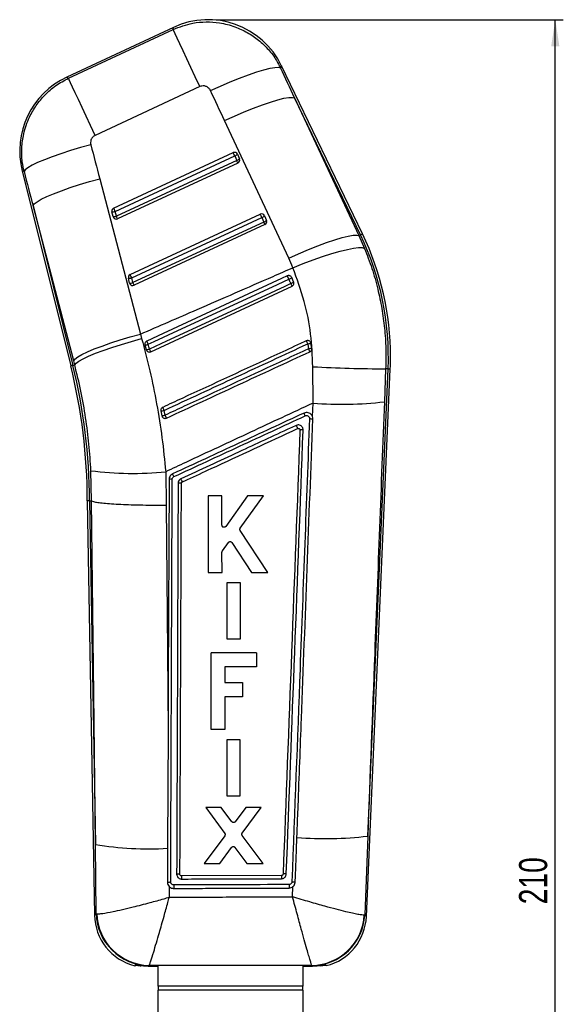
# Model space of a CAD drawing. Extents: x 44 to 396, y 7 to 317.
# Tile 5 of 8: x 168 to 235, y 194 to 317. Entities that reach past the tile are written whole.
import ezdxf

# ---------------------------------------------------------------- set-up
doc = ezdxf.new("R2010")
doc.units = 0
doc.layers.get('0').update_dxf_attribs({"linetype": 'CONTINUOUS'})
doc.styles.add('SLDTEXTSTYLE0', font='TXT', dxfattribs={"width": 0.75})
doc.dimstyles.new('SLDDIMSTYLE0', dxfattribs={"dimtxt": 3.5, "dimasz": 3.302, "dimexe": 0, "dimexo": 0.0625, "dimgap": 0.875, "dimtad": 1, "dimdec": 0, "dimrnd": 1e-09, "dimzin": 12, "dimtxsty": 'SLDTEXTSTYLE0', "dimsah": 1, "dimcen": 0.09, "dimazin": 3, "dimtfac": 1, "dimtdec": 0, "dimtofl": 0, "dimtmove": 0, "dimatfit": 3, "dimtolj": 1, "dimtzin": 12})

# ---------------------------------------------------------------- blocks, each defined once
blk = doc.blocks.new('_D_1')
at = {"color": 179, "linetype": 'CONTINUOUS'}
for p, q in [((192.05, 316.53), (235.26, 316.53)), ((234.26, 106.55), (234.26, 316.53)), ((203.01, 106.55), (235.26, 106.55))]:
    blk.add_line(p, q, dxfattribs=at)
for points in [[(234.26, 316.53), (233.75, 313.23), (234.77, 313.23)], [(234.26, 106.55), (234.77, 109.85), (233.75, 109.85)]]:
    blk.add_solid(points, dxfattribs=at)
at = {"color": 179, "linetype": 'CONTINUOUS', "insert": (229.75, 206.47, 0.1), "char_height": 3.5, "attachment_point": 1, "rotation": 90, "style": 'SLDTEXTSTYLE0'}
blk.add_mtext('210', dxfattribs=at)

msp = doc.modelspace()

# ---------------------------------------------------------------- linework, layer by layer
at = {"color": 7, "linetype": 'CONTINUOUS'}
for p, q in [((186.755512, 315.583981), (173.449546, 309.379301)), ((173.666248, 309.255428), (186.685287, 315.326295)), ((210.262487, 289.8814), (200.189228, 310.790322)), ((190.006111, 308.204777), (176.987072, 302.133895)), ((201.813605, 306.795693), (209.81289, 289.664797)), ((210.018917, 289.764053), (201.813605, 306.795693)), ((201.085766, 286.848894), (193.08648, 303.979791)), ((179.286591, 293.099365), (194.16678, 299.989767)), ((179.478834, 292.684517), (194.359024, 299.574918)), ((194.602235, 299.021474), (179.627713, 292.087383)), ((194.359024, 299.574918), (194.602235, 299.021474)), ((194.707351, 299.788318), (194.950565, 299.234889)), ((167.89062, 297.724775), (173.941294, 273.456848)), ((194.749335, 298.703454), (179.774814, 291.769362)), ((177.54897, 296.734533), (182.611974, 277.410559)), ((174.310768, 274.075172), (169.247764, 293.399147)), ((169.247764, 293.399147), (174.203629, 273.522264)), ((179.210993, 292.037747), (179.062114, 292.634866)), ((179.627713, 292.087383), (179.478834, 292.684517)), ((181.349237, 284.826554), (197.536357, 292.322136)), ((181.54148, 284.41169), (197.728599, 291.907287)), ((197.728599, 291.907287), (197.97181, 291.353843)), ((198.076929, 292.120687), (198.32014, 291.567243)), ((197.97181, 291.353843), (181.690359, 283.814571)), ((198.118913, 291.035823), (181.83746, 283.49655)), ((210.018917, 289.764053), (209.81289, 289.664797)), ((209.81289, 289.664797), (210.510115, 288.08286)), ((181.273639, 283.76492), (181.12476, 284.36204)), ((181.690359, 283.814571), (181.54148, 284.41169)), ((201.689648, 283.899791), (201.446458, 284.453175)), ((183.900106, 275.223724), (201.488488, 283.368177)), ((201.694566, 283.888093), (201.689648, 283.899791)), ((182.611974, 277.410559), (182.766615, 276.85786)), ((183.187209, 276.08972), (183.33602, 275.492764)), ((203.838666, 276.281378), (203.784945, 276.418871)), ((203.950655, 275.665752), (203.838666, 276.281378)), ((183.33602, 275.492764), (183.372924, 275.398008)), ((174.203629, 273.522264), (174.440027, 273.581199)), ((174.440027, 273.581199), (174.310768, 274.075172)), ((204.101263, 268.829203), (204.079891, 273.353047)), ((210.743996, 204.943701), (213.71819, 273.063905)), ((210.910476, 214.955039), (213.44808, 273.075692)), ((213.146302, 273.088864), (212.980936, 268.99334)), ((213.44808, 273.075692), (213.146302, 273.088864)), ((204.032517, 267.160154), (204.101263, 268.829203)), ((185.169004, 267.850078), (185.29305, 267.248473)), ((204.032517, 267.160154), (204.024792, 267.179898)), ((176.527452, 256.672128), (176.452173, 260.415605)), ((185.767215, 260.284252), (185.84116, 256.135306)), ((192.771648, 257.306314), (191.03506, 257.306649)), ((191.03506, 257.306649), (191.036791, 247.766777)), ((192.772378, 253.626435), (192.771648, 257.306314)), ((195.932031, 257.305711), (193.234465, 253.479398)), ((195.043909, 253.276675), (197.926084, 257.305331)), ((197.926084, 257.305331), (195.932031, 257.305711)), ((176.003102, 256.667524), (176.902931, 205.116338)), ((176.273468, 256.669901), (176.527452, 256.672128)), ((176.273468, 256.669901), (177.019952, 213.903881)), ((176.528396, 256.671771), (176.527452, 256.672128)), ((198.488571, 247.765458), (195.038548, 252.989545)), ((192.821552, 250.447816), (193.582131, 251.490972)), ((194.001642, 251.479856), (196.425016, 247.765809)), ((192.773483, 247.766472), (192.773013, 250.298797)), ((191.03679, 247.766777), (192.773483, 247.766472)), ((196.425016, 247.765809), (198.488571, 247.765458)), ((193.391151, 246.466517), (193.392412, 239.492356)), ((195.057488, 246.466204), (193.391151, 246.466517)), ((195.058827, 239.492058), (195.057488, 246.466204)), ((193.392412, 239.492356), (195.058827, 239.492058)), ((197.05936, 237.752124), (191.417024, 237.752124)), ((191.417024, 228.212259), (191.417024, 237.752124)), ((197.05936, 237.752124), (197.05936, 235.998384)), ((193.130892, 235.998384), (193.130892, 234.06919)), ((197.05936, 235.998384), (193.130892, 235.998384)), ((193.130892, 234.06919), (195.329434, 234.06919)), ((195.329434, 234.06919), (195.329434, 232.301309)), ((193.130892, 232.301309), (193.130892, 228.212259)), ((195.329434, 232.301309), (193.130892, 232.301309)), ((186.059377, 228.041693), (186.003101, 213.74537)), ((193.130892, 228.212259), (191.417024, 228.212259)), ((193.387217, 226.951531), (193.388493, 219.97746)), ((195.053556, 226.951211), (193.387217, 226.951531)), ((195.05491, 219.977162), (195.053556, 226.951211)), ((193.388493, 219.97746), (195.05491, 219.977162)), ((192.676707, 218.523353), (190.751973, 218.523718)), ((190.751973, 218.523718), (193.111623, 215.295768)), ((194.006565, 216.744474), (192.676707, 218.523353)), ((195.744334, 218.522764), (194.414264, 216.743208)), ((195.284816, 215.33139), (197.633548, 218.522399)), ((197.633548, 218.522399), (195.744334, 218.522764)), ((193.110189, 214.994184), (190.541963, 211.549713)), ((197.881669, 211.548387), (195.285736, 215.029567)), ((210.910476, 214.955039), (210.539146, 205.1379)), ((177.114448, 205.311625), (177.019952, 213.903881)), ((186.003101, 213.74537), (186.001889, 213.441341)), ((192.502016, 211.549363), (193.975963, 213.551945)), ((194.387127, 213.551096), (195.850729, 211.54876)), ((190.541963, 211.549713), (192.502016, 211.549363)), ((195.850729, 211.54876), (197.881669, 211.548387)), ((187.53772, 210.176057), (187.536822, 210.195481)), ((200.174336, 210.035949), (187.74144, 209.990508)), ((186.20571, 208.673089), (186.216029, 207.350209)), ((201.556234, 207.404114), (201.609553, 208.671651)), ((177.114448, 205.311625), (177.190248, 205.294675)), ((210.539146, 205.1379), (210.480991, 205.127544)), ((181.904569, 198.82965), (182.15624, 198.880545)), ((182.404695, 198.859788), (183.602994, 198.75016)), ((183.690991, 198.848873), (183.602994, 198.75016)), ((183.602994, 198.75016), (184.831958, 198.75016)), ((183.711812, 198.865003), (183.690991, 198.848873)), ((184.831958, 196.29399), (184.831958, 198.789603)), ((202.831958, 198.789603), (202.831958, 196.29399)), ((202.831958, 198.75016), (204.051885, 198.75016)), ((203.967699, 198.847107), (203.952114, 198.860138)), ((204.051885, 198.75016), (203.967699, 198.847107)), ((204.051885, 198.75016), (205.259214, 198.861479)), ((205.507667, 198.882691), (205.759334, 198.832578)), ((202.831958, 196.29399), (184.831958, 196.29399)), ((184.831958, 196.29399), (184.831958, 195.77635)), ((202.831958, 195.77635), (202.831958, 196.29399)), ((202.831958, 195.77635), (184.831958, 195.77635)), ((184.831958, 176.672402), (184.831958, 195.77635)), ((202.831958, 195.77635), (202.831958, 176.672402))]:
    msp.add_line(p, q, dxfattribs=at)
at = {"color": 8, "linetype": 'CONTINUOUS', "flags": 128}
for points in [[(186.685287, 315.326295), (186.747705, 315.555341), (186.755512, 315.583981)], [(200.189228, 310.790322), (200.176404, 310.761563), (200.073872, 310.531623)], [(173.449546, 309.379301), (173.473634, 309.365533), (173.666248, 309.255428)], [(168.134788, 297.629855), (167.917762, 297.714225), (167.89062, 297.724775)], [(210.262487, 289.8814), (210.247255, 289.874054), (210.201568, 289.852045), (210.125441, 289.815373), (210.018917, 289.764053)], [(174.203629, 273.522264), (174.088899, 273.493654), (174.006909, 273.47321), (173.957699, 273.460946), (173.941294, 273.456848)], [(213.71819, 273.063905), (213.701295, 273.064635), (213.650628, 273.06684), (213.566209, 273.070536), (213.44808, 273.075692)], [(176.902931, 205.116338), (176.926443, 205.138042), (177.114448, 205.311625)], [(210.539146, 205.1379), (210.721227, 204.965285), (210.743996, 204.943701)]]:
    msp.add_lwpolyline(points, dxfattribs=at)
at = {"color": 7, "linetype": 'CONTINUOUS', "flags": 128}
for points in [[(190.006111, 308.204777), (189.437418, 309.424332), (188.893649, 310.590453), (188.387154, 311.676643), (187.929438, 312.658212), (187.530897, 313.512883), (187.200582, 314.22124), (186.945996, 314.767203), (186.772921, 315.138376), (186.685287, 315.326295)], [(191.340472, 307.712696), (192.575801, 308.276079), (193.795434, 308.801747), (194.972281, 309.278063), (196.080199, 309.694401), (197.094581, 310.041539), (197.992894, 310.311771), (198.755181, 310.499079), (199.364514, 310.599319), (199.807356, 310.610241), (200.073872, 310.531623)], [(176.987072, 302.133895), (176.418378, 303.353465), (175.874609, 304.519571), (175.368114, 305.605761), (174.910399, 306.58733), (174.511858, 307.442001), (174.181543, 308.150373), (173.926957, 308.696336), (173.753882, 309.067494), (173.666248, 309.255428)], [(193.08648, 303.979791), (194.314974, 304.538272), (195.528117, 305.059633), (196.699287, 305.532417), (197.802786, 305.946252), (198.814404, 306.292064), (199.711942, 306.562252), (200.47571, 306.750915), (201.088947, 306.853882), (201.538197, 306.868932), (201.813605, 306.795693)], [(176.443032, 300.967), (175.157432, 300.613708), (173.910847, 300.243638), (172.730084, 299.864731), (171.640534, 299.485154), (170.665628, 299.113057), (169.826329, 298.756457), (169.140686, 298.422999), (168.623443, 298.119865), (168.285723, 297.853581), (168.134788, 297.629855)], [(169.247764, 293.399147), (169.409247, 293.624482), (169.754723, 293.891779), (170.276859, 294.195331), (170.964571, 294.528715), (171.803265, 294.884852), (172.775136, 295.256189), (173.859556, 295.634843), (175.03351, 296.012766), (176.272077, 296.381942), (177.54897, 296.734533)], [(201.085766, 286.848894), (202.31426, 287.407375), (203.527403, 287.928722), (204.698573, 288.401506), (205.802073, 288.815341), (206.81369, 289.161152), (207.711228, 289.431355), (208.474996, 289.620019), (209.088231, 289.722986), (209.537483, 289.738021), (209.81289, 289.664797)], [(201.596466, 285.680137), (202.857122, 286.180413), (204.101572, 286.644495), (205.302258, 287.06213), (206.432591, 287.424049), (207.467544, 287.722237), (208.384196, 287.95012), (209.162253, 288.102604), (209.784484, 288.176364), (210.237114, 288.169718), (210.510115, 288.08286)], [(200.905648, 284.65516), (200.178872, 284.318633), (197.231506, 282.95388), (185.442037, 277.494899), (183.411468, 276.554681)], [(183.601043, 276.146001), (184.337921, 276.487104), (187.28543, 277.851544), (199.075422, 283.309392), (201.095943, 284.244753)], [(201.337949, 283.694065), (200.601079, 283.352948), (197.65359, 281.988464), (185.863591, 276.530645), (183.748723, 275.551654)], [(174.310768, 274.075172), (174.472251, 274.300507), (174.817727, 274.56779), (175.339863, 274.871356), (176.027576, 275.20474), (176.866269, 275.560877), (177.83814, 275.932214), (178.922561, 276.310868), (180.096514, 276.688791), (181.335082, 277.057967), (182.611974, 277.410559)], [(174.440027, 273.581199), (174.604039, 273.797757), (174.952258, 274.056516), (175.47728, 274.351961), (176.167947, 274.677835), (177.009577, 275.027177), (177.984281, 275.392584), (179.071338, 275.76629), (180.247644, 276.140339), (181.488192, 276.506803), (182.766615, 276.85786)], [(186.177721, 259.321026), (186.083457, 234.267972), (186.059377, 228.041693)], [(177.019952, 213.903881), (176.844883, 229.128889), (176.528396, 256.671771)], [(185.84116, 256.135306), (185.983672, 237.908087), (186.059377, 228.041693)], [(201.8877, 209.23496), (201.917051, 210.002623), (202.040876, 213.242143), (202.099678, 214.781105)], [(186.001889, 213.441341), (185.998699, 212.641514), (185.984991, 209.216341)]]:
    msp.add_lwpolyline(points, dxfattribs=at)
at = {"color": 7, "linetype": 'CONTINUOUS'}
for centre, radius, start, end in [((191.045087, 306.384958), 10.15, 25.60118651, 115.11579672), ((177.739122, 300.180284), 10.15, 114.8591615, 194.12561316), ((194.338315, 299.624051), 0.403945, 23.99491704, 115.1283512), ((-172.686719, 129.735331), 404.435486, 24.83094765, 24.89572236), ((194.130777, 300.338465), 0.796932, 286.64298589, 316.34363233), ((194.373882, 299.78516), 0.797096, 286.64740147, 316.34250805), ((-13.080857, 202.764552), 228.905356, 24.77906639, 24.86677109), ((194.578736, 299.07187), 0.406, 294.84692293, 21.05494846), ((194.572674, 299.069196), 0.41262, 21.09998086, 23.67593639), ((179.45545, 292.731271), 0.404978, 114.64270642, 193.7713807), ((-226.052293, 105.011444), 446.851964, 24.83391609, 24.89254214), ((179.168126, 293.518701), 0.89017, 263.16029776, 290.42881328), ((179.316997, 292.921901), 0.890486, 263.16326949, 290.42179377), ((179.59737, 292.134027), 0.398192, 193.99238623, 208.94867676), ((179.604214, 292.137782), 0.406, 208.94505154, 294.84692293), ((-18.909624, 200.060688), 218.82867, 24.7770816, 24.86882498), ((197.707886, 291.956405), 0.403957, 23.99655981, 115.12670843), ((-205.245632, 105.419996), 444.033491, 24.83362416, 24.89262229), ((197.500343, 292.670854), 0.796954, 286.64320243, 316.34314283), ((197.743554, 292.11741), 0.796954, 286.64320243, 316.34314283), ((-10.610658, 194.679692), 229.896798, 24.77953184, 24.8668585), ((197.948313, 291.404235), 0.406, 294.84692293, 21.05494846), ((197.969418, 291.412702), 0.38326, 21.00656352, 23.77999278), ((178.5425, 274.599701), 34.938833, 357.5, 25.72330265), ((178.5425, 274.599701), 35.2092, 0, 25.72330265), ((181.518134, 284.458437), 0.405014, 114.64638506, 193.76914221), ((181.2307, 285.246478), 0.89076, 263.16949084, 290.41960515), ((-210.21505, 103.127918), 431.667679, 24.83215192, 24.89284202), ((-8.151747, 187.471431), 230.542125, 24.81969877, 24.93212689), ((200.837741, 285.077934), 0.872272, 287.21816102, 314.25488141), ((181.379604, 284.649149), 0.890556, 263.1663267, 290.42278433), ((181.660545, 283.861407), 0.398755, 194.00278686, 208.93779702), ((181.66686, 283.864961), 0.406, 208.94505154, 294.84692293), ((-25.313924, 187.871329), 228.157574, 24.77899175, 24.86698394), ((201.060296, 284.572216), 0.920999, 287.54587547, 313.10489599), ((108.289808, 240.514237), 102.579014, 24.69357392, 24.89408215), ((183.261364, 277.094046), 1.00706, 265.77718144, 289.7123065), ((23.375968, 202.070368), 176.519897, 24.81215582, 24.95838414), ((168.18014, 259.987326), 38.811763, 24.68724473, 25.29896211), ((202.575426, 281.257093), 5.133567, 279.74729743, 284.24534175), ((202.263817, 283.690215), 8.199844, 279.05221886, 281.87140942), ((183.394863, 276.555967), 1.06483, 266.83221566, 289.40943464), ((108.572788, 240.649272), 82.883035, 24.65462824, 24.90431011), ((173.438083, 261.543765), 33.231484, 24.31801893, 25.00856281), ((178.5425, 274.599701), 35.2092, 357.5, 0), ((106.591956, 256.664774), 69.411145, 0.00227368, 14), ((106.591956, 256.664774), 69.681512, 0.00421503, 14), ((214.167045, 463.825336), 190.739203, 266.96852524, 269.69337939), ((157.635044, 255.109695), 30.735577, 24.64661401, 25.41495417), ((207.72009, 313.327379), 44.645084, 265.3506362, 276.76729002), ((183.975211, 275.162437), 7.409166, 279.27212958, 282.43405962), ((182.567288, 281.987159), 14.988617, 280.47785623, 282.03828129), ((160.972035, 255.775659), 27.287466, 24.20139971, 25.04709483), ((185.839697, 259.418461), 18.991533, 24.34416066, 25.48863382), ((181.691603, 301.616435), 41.532638, 262.75270543, 275.63151757), ((173.207154, 253.493046), 14.922327, 24.49150199, 25.93911539), ((186.47162, 257.870584), 1.479918, 86.03981658, 101.454617), ((169.683639, 250.920146), 19.883819, 24.04886934, 25.29869327), ((205.647438, 258.312668), 43.675893, 265.34077373, 276.92108245), ((183.579507, 253.841977), 40.473192, 260.67283925, 273.43128995), ((235.50108, 210.104944), 35.326811, 180.11190084, 180.72948197), ((200.243677, 208.741889), 13.485874, 179.44604519, 181.28344396), ((246.877598, 208.971352), 45.762857, 180.06129804, 180.59998676), ((183.499426, 205.231479), 6.5975, 180.84280293, 256.02641901), ((183.73638, 205.472606), 6.623889, 181.39259699, 269.60739174), ((183.830094, 205.507196), 6.643246, 181.83323641, 268.97980286), ((203.851828, 205.498938), 6.639557, 270.86544115, 356.79339744), ((203.924101, 205.470357), 6.623394, 270.37714135, 357.12286789), ((204.152776, 205.231479), 6.5975, 284.0963986, 357.67101494)]:
    msp.add_arc(centre, radius, start, end, dxfattribs=at)
for centre, major_axis, ratio, start_param, end_param in [((120.768237, 311.94328), (-194.502399, 403.432772), 0.1586388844, 4.6233321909, 4.6325659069), ((120.239521, 313.077116), (-194.487049, 403.440168), 0.1382424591, 4.6233432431, 4.6325769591), ((224.876467, 361.870126), (-108.793435, 443.222191), 0.1356176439, 1.6752891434, 1.684931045), ((225.405184, 360.73629), (-108.544242, 443.284279), 0.1556261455, 1.6754496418, 1.6850915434), ((177.882871, 276.014281), (-10.823146, 23.210311), 0.999926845, 4.6631080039, 4.7129170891)]:
    msp.add_ellipse(centre, major_axis=major_axis, ratio=ratio, start_param=start_param, end_param=end_param, dxfattribs=at)
for points, knots in [([(186.685287, 315.326295), (187.493918, 315.630384), (188.827252, 316.131789), (190.811804, 316.294561), (192.579408, 316.174969), (194.314004, 315.731191), (195.9457, 314.980757), (197.361577, 314.021372), (198.586181, 312.838722), (199.484621, 311.653148), (199.910286, 310.842978), (200.073872, 310.531623)], [0, 0, 0, 0, 0.1640710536, 0.2705330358, 0.3769949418, 0.5010286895, 0.6095029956, 0.7179770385, 0.8254475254, 0.9329179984, 1, 1, 1, 1]), ([(168.134788, 297.629855), (168.051778, 298.027178), (167.849223, 298.9967), (167.808047, 300.581054), (168.063912, 302.481231), (168.686228, 304.276591), (169.620711, 305.888708), (170.719098, 307.219687), (172.06221, 308.392386), (173.131568, 308.967747), (173.666248, 309.255428)], [0, 0, 0, 0, 0.087392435, 0.2132489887, 0.3391054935, 0.4988420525, 0.6188016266, 0.738761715, 0.8693807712, 1, 1, 1, 1]), ([(191.340472, 307.712696), (191.324331, 307.744475), (191.256898, 307.877238), (191.081322, 308.079882), (190.824106, 308.230186), (190.542738, 308.303558), (190.272831, 308.305453), (190.087125, 308.235356), (190.006111, 308.204777)], [0, 0, 0, 0, 0.06820154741, 0.2849194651, 0.50179487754, 0.62553723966, 0.83664287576, 1, 1, 1, 1]), ([(176.987072, 302.133895), (176.978241, 302.129674), (176.869092, 302.077512), (176.678045, 301.936774), (176.507048, 301.687691), (176.411062, 301.399336), (176.399914, 301.161164), (176.434148, 301.007003), (176.443032, 300.967)], [0, 0, 0, 0, 0.02100446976, 0.25960246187, 0.4981516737, 0.65825695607, 0.91132095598, 1, 1, 1, 1]), ([(210.510115, 288.08286), (210.829009, 287.257498), (211.468722, 285.60179), (212.172927, 283.092986), (212.694705, 280.603233), (213.028889, 278.130043), (213.201789, 275.620022), (213.164797, 273.932584), (213.146302, 273.088864)], [0, 0, 0, 0, 0.1734939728, 0.3480359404, 0.509286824, 0.6705380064, 0.8352687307, 1, 1, 1, 1]), ([(182.611974, 277.410559), (184.965424, 278.430794), (190.475913, 280.819628), (196.802218, 283.580459), (200.775293, 285.320498), (201.596466, 285.680137)], [0, 0, 0, 0, 0.3716168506, 0.8701230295, 1, 1, 1, 1]), ([(204.079891, 273.353047), (204.02279, 274.712068), (203.907511, 277.4557), (203.082035, 281.620535), (202.102819, 284.29643), (201.596466, 285.680137)], [0, 0, 0, 0, 0.32156229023, 0.64917946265, 1, 1, 1, 1]), ([(201.446458, 284.453175), (201.426954, 284.488658), (201.385577, 284.563937), (201.280208, 284.647261), (201.150937, 284.693836), (201.019218, 284.69699), (200.940987, 284.668177), (200.905648, 284.65516)], [0, 0, 0, 0, 0.1890844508, 0.4011504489, 0.6132059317, 0.8252728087, 1, 1, 1, 1]), ([(201.095943, 284.244753), (201.12867, 284.170283), (201.209311, 283.986787), (201.290004, 283.803166), (201.337949, 283.694065)], [0, 0, 0, 0, 0.40583497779, 1, 1, 1, 1]), ([(201.488488, 283.368177), (201.527842, 283.391305), (201.606545, 283.437557), (201.687357, 283.551354), (201.727836, 283.682641), (201.724704, 283.799927), (201.702293, 283.865486), (201.694566, 283.888093)], [0, 0, 0, 0, 0.220179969, 0.440329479, 0.6610715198, 0.8831265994, 1, 1, 1, 1]), ([(182.766615, 276.85786), (183.122269, 275.517701), (183.83358, 272.837372), (184.671762, 268.710953), (185.346995, 264.522932), (185.627141, 261.697157), (185.767215, 260.284252)], [0, 0, 0, 0, 0.247645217, 0.4952923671, 0.7476430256, 1, 1, 1, 1]), ([(183.411468, 276.554681), (183.403637, 276.550859), (183.354973, 276.52711), (183.274994, 276.463784), (183.200818, 276.347504), (183.167507, 276.216338), (183.180855, 276.130557), (183.187209, 276.08972)], [0, 0, 0, 0, 0.0467728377, 0.2906469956, 0.5345273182, 0.7784057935, 1, 1, 1, 1]), ([(183.748723, 275.551654), (183.726573, 275.640796), (183.677329, 275.838975), (183.628118, 276.037032), (183.601043, 276.146001)], [0, 0, 0, 0, 0.4498051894, 1, 1, 1, 1]), ([(203.269479, 276.573203), (203.026736, 276.460848), (201.801475, 275.893727), (196.646107, 273.507596), (190.931076, 270.862368), (186.198564, 268.671917), (185.396134, 268.30051)], [0, 0, 0, 0, 0.0407438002, 0.2056576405, 0.8653137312, 1, 1, 1, 1]), ([(185.570522, 267.927057), (188.57838, 269.318807), (194.536409, 272.075615), (200.494401, 274.832525), (203.444554, 276.197634)], [0, 0, 0, 0, 0.5048410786, 1, 1, 1, 1]), ([(203.784945, 276.418871), (203.757073, 276.455285), (203.701329, 276.528114), (203.577758, 276.59452), (203.441712, 276.618405), (203.336077, 276.601547), (203.281867, 276.578475), (203.269479, 276.573203)], [0, 0, 0, 0, 0.2327618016, 0.4655245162, 0.6982876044, 0.9310500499, 1, 1, 1, 1]), ([(203.444554, 276.197634), (203.456902, 276.132371), (203.495006, 275.93097), (203.530168, 275.729012), (203.553936, 275.592498)], [0, 0, 0, 0, 0.3240419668, 1, 1, 1, 1]), ([(203.721064, 275.228522), (203.76065, 275.251781), (203.839822, 275.298297), (203.920066, 275.41272), (203.961266, 275.540069), (203.954034, 275.625729), (203.950655, 275.665752)], [0, 0, 0, 0, 0.2579423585, 0.5158793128, 0.7738012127, 1, 1, 1, 1]), ([(183.372924, 275.398008), (183.398803, 275.359923), (183.450565, 275.283751), (183.570938, 275.210289), (183.706019, 275.179181), (183.819987, 275.191007), (183.881127, 275.215974), (183.900106, 275.223724)], [0, 0, 0, 0, 0.22551726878, 0.45105954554, 0.67586177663, 0.89938319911, 1, 1, 1, 1]), ([(203.553936, 275.592498), (203.308296, 275.478832), (202.080089, 274.9105), (196.921617, 272.523509), (191.213744, 269.882392), (186.48841, 267.696014), (185.693391, 267.328165)], [0, 0, 0, 0, 0.04126002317, 0.2063006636, 0.86646333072, 1, 1, 1, 1]), ([(185.861209, 266.962028), (188.837857, 268.339759), (194.791153, 271.095219), (200.744427, 273.850754), (203.721064, 275.228522)], [0, 0, 0, 0, 0.5000000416, 1, 1, 1, 1]), ([(176.452173, 260.415605), (176.384441, 261.513371), (176.24898, 263.708849), (175.82365, 267.015956), (175.243808, 270.321947), (174.707952, 272.49479), (174.440027, 273.581199)], [0, 0, 0, 0, 0.2470924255, 0.4941732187, 0.7470896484, 1, 1, 1, 1]), ([(185.396134, 268.30051), (185.358268, 268.278467), (185.28079, 268.233364), (185.199412, 268.121722), (185.156856, 267.990145), (185.159602, 267.896257), (185.168835, 267.850907), (185.169004, 267.850078)], [0, 0, 0, 0, 0.2405148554, 0.4921316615, 0.7437116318, 0.9953134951, 1, 1, 1, 1]), ([(204.101263, 268.829203), (201.504752, 267.619913), (196.224215, 265.160574), (190.113049, 262.311875), (186.598553, 260.672127), (185.767215, 260.284252)], [0, 0, 0, 0, 0.4248118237, 0.8639418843, 1, 1, 1, 1]), ([(212.980936, 268.99334), (212.58035, 258.545017), (211.889735, 240.531954), (211.200095, 222.519517), (210.910476, 214.955039)], [0, 0, 0, 0, 0.5800413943, 1, 1, 1, 1]), ([(185.29305, 267.248473), (185.305956, 267.206443), (185.3323, 267.120653), (185.399384, 267.042295), (185.443923, 267.008235), (185.452398, 267.001755)], [0, 0, 0, 0, 0.4374847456, 0.8929738, 1, 1, 1, 1]), ([(185.693391, 267.328165), (185.678971, 267.398454), (185.638014, 267.598091), (185.597058, 267.797717), (185.570522, 267.927057)], [0, 0, 0, 0, 0.3520853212, 1, 1, 1, 1]), ([(202.982797, 267.591125), (200.256705, 266.329289), (194.804522, 263.805616), (189.352304, 261.282077), (186.626195, 260.020307)], [0, 0, 0, 0, 0.5000000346, 1, 1, 1, 1]), ([(186.786811, 259.67922), (189.51303, 260.940586), (194.964999, 263.4631), (200.4169, 265.985821), (203.142616, 267.247073)], [0, 0, 0, 0, 0.5000431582, 1, 1, 1, 1]), ([(204.024792, 267.179898), (203.995683, 267.238471), (203.927765, 267.375134), (203.747904, 267.542141), (203.507656, 267.650515), (203.237616, 267.678412), (203.068723, 267.620559), (202.982795, 267.591125)], [0, 0, 0, 0, 0.1568656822, 0.3660024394, 0.5750035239, 0.7837754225, 1, 1, 1, 1]), ([(203.142614, 267.247087), (203.18391, 267.261282), (203.264709, 267.289054), (203.393443, 267.275563), (203.50841, 267.22417), (203.599118, 267.136891), (203.658721, 267.024426), (203.663877, 266.941263), (203.666455, 266.899682)], [0, 0, 0, 0, 0.1728873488, 0.3382704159, 0.5036861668, 0.6691324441, 0.8345681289, 1, 1, 1, 1]), ([(204.081245, 266.860075), (204.074915, 266.961096), (204.068485, 267.0637), (204.033063, 267.158689), (204.032517, 267.160154)], [0, 0, 0, 0, 0.9845805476, 1, 1, 1, 1]), ([(185.452398, 267.001755), (185.492006, 266.978581), (185.571222, 266.932234), (185.710549, 266.917741), (185.807655, 266.938256), (185.855202, 266.959362), (185.861209, 266.962028)], [0, 0, 0, 0, 0.3180086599, 0.6360080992, 0.9540097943, 1, 1, 1, 1]), ([(202.013687, 266.058511), (201.768047, 265.94485), (199.375941, 264.837987), (194.591566, 262.624129), (190.052763, 260.524119), (187.660445, 259.417243)], [0, 0, 0, 0, 0.0513417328, 0.4999801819, 1, 1, 1, 1]), ([(203.666464, 266.899682), (203.27375, 256.514135), (202.547417, 237.305823), (201.816533, 218.098389), (201.480823, 209.276027)], [0, 0, 0, 0, 0.5406798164, 1, 1, 1, 1]), ([(202.8763, 265.481553), (202.872771, 265.544518), (202.865383, 265.676315), (202.77484, 265.85913), (202.629373, 266.007383), (202.442438, 266.098065), (202.225512, 266.127667), (202.086658, 266.082335), (202.013687, 266.058511)], [0, 0, 0, 0, 0.152258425, 0.3187011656, 0.483136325, 0.6494645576, 0.8157843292, 1, 1, 1, 1]), ([(202.013687, 266.058511), (202.019294, 266.046245), (202.035442, 266.010915), (202.070307, 265.93441), (202.115686, 265.834359), (202.157942, 265.74031), (202.1843, 265.68085), (202.188914, 265.669702), (202.190964, 265.664748)], [0, 0, 0, 0, 0.0637603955, 0.1836395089, 0.3984925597, 0.6133547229, 0.8281993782, 1, 1, 1, 1]), ([(202.099678, 214.781105), (202.108665, 215.016357), (202.158907, 216.331451), (202.34746, 221.268733), (203.000823, 238.392793), (203.609778, 254.437608), (204.081253, 266.860075)], [0, 0, 0, 0, 0.0135520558, 0.0757580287, 0.2844189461, 1, 1, 1, 1]), ([(203.666455, 266.899682), (203.72059, 266.897369), (203.828859, 266.892743), (203.966496, 266.881929), (204.060548, 266.870344), (204.07451, 266.863426), (204.081245, 266.860089)], [0, 0, 0, 0, 0.2543309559, 0.5086615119, 0.7629916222, 1, 1, 1, 1]), ([(187.841506, 259.023114), (188.058084, 259.123354), (189.257171, 259.678338), (194.040346, 261.89214), (198.606908, 264.005826), (202.190964, 265.664748)], [0, 0, 0, 0, 0.0452791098, 0.2506894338, 1, 1, 1, 1]), ([(202.479684, 265.471748), (202.130327, 256.264851), (201.431613, 237.851055), (200.728425, 219.438136), (200.376832, 210.231676)], [0, 0, 0, 0, 0.49999994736, 1, 1, 1, 1]), ([(200.781104, 210.24055), (201.13104, 219.439098), (201.831526, 237.852345), (202.527839, 256.266434), (202.8763, 265.481553)], [0, 0, 0, 0, 0.4995614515, 1, 1, 1, 1]), ([(202.190964, 265.664748), (202.210805, 265.671493), (202.253489, 265.686004), (202.323142, 265.680519), (202.388051, 265.652479), (202.441317, 265.605006), (202.460173, 265.562237), (202.46967, 265.540696)], [0, 0, 0, 0, 0.1822405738, 0.3920694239, 0.5935328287, 0.7952827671, 1, 1, 1, 1]), ([(202.46967, 265.540696), (202.470033, 265.53957), (202.477157, 265.517442), (202.47845, 265.493998), (202.479676, 265.471748)], [0, 0, 0, 0, 0.0509038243, 1, 1, 1, 1]), ([(202.8763, 265.481553), (202.824117, 265.483018), (202.719751, 265.485947), (202.58907, 265.4849), (202.497735, 265.480046), (202.48568, 265.473958), (202.479652, 265.470914)], [0, 0, 0, 0, 0.2499995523, 0.4999994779, 0.7499987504, 1, 1, 1, 1]), ([(186.626196, 260.020307), (186.55084, 259.975939), (186.400133, 259.887205), (186.246852, 259.669167), (186.183818, 259.470448), (186.179005, 259.35249), (186.177721, 259.321026)], [0, 0, 0, 0, 0.29720005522, 0.59437979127, 0.89180404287, 1, 1, 1, 1]), ([(186.389499, 209.242559), (186.42071, 217.475277), (186.464228, 228.95445), (186.525197, 245.655959), (186.555279, 254.124718), (186.573828, 259.346969)], [0, 0, 0, 0, 0.4929376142, 0.6873206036, 1, 1, 1, 1]), ([(186.573827, 259.346969), (186.574429, 259.361831), (186.576696, 259.417836), (186.606619, 259.512305), (186.679488, 259.615948), (186.751075, 259.658152), (186.786811, 259.67922)], [0, 0, 0, 0, 0.1075894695, 0.4054106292, 0.7031881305, 1, 1, 1, 1]), ([(187.308221, 258.868023), (187.279322, 250.760607), (187.25039, 242.643844), (187.190619, 226.429125), (187.159883, 218.321815), (187.129183, 210.223853)], [0, 0, 0, 0, 0.49999991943, 0.50057643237, 1, 1, 1, 1]), ([(187.660446, 259.417243), (187.601134, 259.382188), (187.482514, 259.312083), (187.362055, 259.140102), (187.312984, 258.984194), (187.309206, 258.89205), (187.308221, 258.868023)], [0, 0, 0, 0, 0.2982235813, 0.5964259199, 0.8947641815, 1, 1, 1, 1]), ([(187.72381, 258.839644), (187.71699, 258.843067), (187.702866, 258.850156), (187.608498, 258.859486), (187.470685, 258.866335), (187.362376, 258.86746), (187.308221, 258.868023)], [0, 0, 0, 0, 0.2373833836, 0.4915891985, 0.7457947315, 1, 1, 1, 1]), ([(187.536822, 210.195481), (187.537514, 210.368064), (187.542536, 211.620858), (187.564791, 217.194498), (187.62812, 233.236552), (187.684039, 248.198549), (187.72381, 258.839644)], [0, 0, 0, 0, 0.01064367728, 0.07726345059, 0.34374218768, 1, 1, 1, 1]), ([(187.72381, 258.839644), (187.725988, 258.861473), (187.730502, 258.906709), (187.765075, 258.967312), (187.806134, 259.004958), (187.833988, 259.019255), (187.841507, 259.023114)], [0, 0, 0, 0, 0.28510822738, 0.59079936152, 0.8895293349, 1, 1, 1, 1]), ([(176.273468, 256.669901), (176.093858, 256.668333), (175.91367, 256.66676), (176.00368, 256.667536), (176.003969, 256.667539)], [0, 0, 0, 0, 0.9967899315, 1, 1, 1, 1]), ([(176.528396, 256.671771), (176.599147, 256.637411), (176.74065, 256.568692), (177.270634, 256.471334), (178.023805, 256.381984), (178.993452, 256.303027), (180.153947, 256.23716), (181.467006, 256.18575), (182.90054, 256.150859), (184.324087, 256.133996), (185.314837, 256.132894), (185.790722, 256.135075), (185.84116, 256.135306)], [0, 0, 0, 0, 0.1120074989, 0.2240149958, 0.3360223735, 0.448029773, 0.5600393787, 0.672049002, 0.78406259, 0.8960761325, 0.988985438, 1, 1, 1, 1]), ([(192.967149, 253.379225), (192.939982, 253.388676), (192.885651, 253.407576), (192.822392, 253.468055), (192.780326, 253.543208), (192.774985, 253.59914), (192.772378, 253.626435)], [0, 0, 0, 0, 0.2526537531, 0.5052719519, 0.7585648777, 1, 1, 1, 1]), ([(193.234465, 253.479398), (193.215673, 253.457687), (193.178087, 253.414261), (193.098578, 253.377723), (193.02543, 253.368342), (192.982309, 253.376394), (192.967149, 253.379225)], [0, 0, 0, 0, 0.282590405, 0.5652315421, 0.8471499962, 1, 1, 1, 1]), ([(195.038548, 252.989545), (195.025163, 253.015011), (194.998393, 253.065942), (194.99351, 253.153507), (195.011689, 253.225634), (195.035442, 253.263262), (195.043909, 253.276675)], [0, 0, 0, 0, 0.281238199, 0.5624718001, 0.8440327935, 1, 1, 1, 1]), ([(193.582131, 251.490972), (193.60153, 251.512485), (193.640329, 251.555512), (193.721249, 251.590693), (193.798485, 251.599106), (193.844711, 251.588198), (193.862973, 251.583888)], [0, 0, 0, 0, 0.2740235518, 0.5480834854, 0.8214609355, 1, 1, 1, 1]), ([(193.862973, 251.583888), (193.889921, 251.572988), (193.945303, 251.550587), (193.982529, 251.503856), (194.001642, 251.479863)], [0, 0, 0, 0, 0.486573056, 1, 1, 1, 1]), ([(192.773013, 250.298797), (192.775508, 250.327475), (192.780167, 250.381017), (192.808428, 250.426633), (192.821552, 250.447816)], [0, 0, 0, 0, 0.5356106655, 1, 1, 1, 1]), ([(194.181804, 216.644517), (194.153372, 216.650758), (194.096507, 216.663238), (194.039074, 216.705257), (194.01362, 216.735963), (194.006565, 216.744474)], [0, 0, 0, 0, 0.41956025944, 0.83910590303, 1, 1, 1, 1]), ([(194.414264, 216.743208), (194.39953, 216.726962), (194.365167, 216.689074), (194.292146, 216.651793), (194.225936, 216.641024), (194.189368, 216.643918), (194.181804, 216.644517)], [0, 0, 0, 0, 0.2492960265, 0.5814043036, 0.9134124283, 1, 1, 1, 1]), ([(193.111623, 215.295768), (193.126239, 215.270923), (193.155468, 215.221234), (193.164508, 215.133945), (193.148755, 215.055093), (193.121789, 215.012503), (193.110191, 214.994184)], [0, 0, 0, 0, 0.2662609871, 0.5325031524, 0.7989229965, 1, 1, 1, 1]), ([(195.285736, 215.029567), (195.270907, 215.054208), (195.241248, 215.103489), (195.231357, 215.19048), (195.246342, 215.269697), (195.273164, 215.312705), (195.284816, 215.33139)], [0, 0, 0, 0, 0.2653171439, 0.5306090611, 0.7960777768, 1, 1, 1, 1]), ([(193.975963, 213.551945), (193.995794, 213.573478), (194.035458, 213.616544), (194.117701, 213.651379), (194.183571, 213.657404), (194.219097, 213.652264), (194.225973, 213.651269)], [0, 0, 0, 0, 0.308945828, 0.6179125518, 0.9260451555, 1, 1, 1, 1]), ([(194.225973, 213.651269), (194.253883, 213.64334), (194.309701, 213.627482), (194.360858, 213.584693), (194.382838, 213.556583), (194.387129, 213.551096)], [0, 0, 0, 0, 0.4459240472, 0.891838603, 1, 1, 1, 1]), ([(187.536822, 210.195481), (187.530551, 210.199002), (187.517907, 210.206101), (187.424094, 210.21538), (187.289278, 210.222127), (187.182548, 210.223277), (187.129183, 210.223853)], [0, 0, 0, 0, 0.2469806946, 0.4979870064, 0.7489927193, 1, 1, 1, 1]), ([(187.129183, 210.223853), (187.129276, 210.215473), (187.130125, 210.138735), (187.161331, 209.993615), (187.272928, 209.809424), (187.442407, 209.675312), (187.610673, 209.617831), (187.709574, 209.613192), (187.73999, 209.611765)], [0, 0, 0, 0, 0.02632116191, 0.2410479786, 0.4558031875, 0.69018325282, 0.90471892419, 1, 1, 1, 1]), ([(187.74144, 209.990508), (187.718283, 209.992888), (187.671968, 209.997649), (187.610437, 210.033363), (187.564115, 210.085688), (187.542857, 210.13699), (187.538794, 210.167892), (187.53772, 210.176057)], [0, 0, 0, 0, 0.229771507, 0.459551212, 0.6889839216, 0.9178143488, 1, 1, 1, 1]), ([(187.74144, 209.990508), (187.741263, 209.98602), (187.740911, 209.977045), (187.740448, 209.90703), (187.740131, 209.800851), (187.739998, 209.694086), (187.739992, 209.628195), (187.73999, 209.611765)], [0, 0, 0, 0, 0.2243498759, 0.4486995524, 0.6730546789, 0.9184774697, 1, 1, 1, 1]), ([(187.73999, 209.611765), (188.010654, 209.612706), (189.36397, 209.617412), (193.509682, 209.631847), (197.384734, 209.645403), (200.177132, 209.655172)], [0, 0, 0, 0, 0.0652875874, 0.3264377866, 1, 1, 1, 1]), ([(200.376834, 210.231676), (200.373659, 210.208905), (200.367309, 210.163362), (200.329718, 210.103812), (200.276107, 210.059752), (200.220855, 210.038841), (200.186146, 210.036683), (200.174336, 210.035949)], [0, 0, 0, 0, 0.2211129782, 0.442246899, 0.6636497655, 0.8855628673, 1, 1, 1, 1]), ([(200.177132, 209.655187), (200.245682, 209.662607), (200.382777, 209.677445), (200.564608, 209.784307), (200.701264, 209.940308), (200.768439, 210.102884), (200.777903, 210.205751), (200.781104, 210.24055)], [0, 0, 0, 0, 0.221610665, 0.4432022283, 0.6648514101, 0.8866215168, 1, 1, 1, 1]), ([(200.781104, 210.24055), (200.728168, 210.242221), (200.622297, 210.245564), (200.488849, 210.244987), (200.395377, 210.240403), (200.383007, 210.234416), (200.376822, 210.231423)], [0, 0, 0, 0, 0.250000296, 0.4999987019, 0.7500003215, 1, 1, 1, 1]), ([(185.984991, 209.216341), (185.989581, 209.219372), (185.998823, 209.225478), (186.06852, 209.233488), (186.172606, 209.239472), (186.286682, 209.242393), (186.361528, 209.242514), (186.389499, 209.242559)], [0, 0, 0, 0, 0.2129073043, 0.4287935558, 0.6446788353, 0.8672080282, 1, 1, 1, 1]), ([(185.984991, 209.216341), (185.996446, 209.113939), (186.017651, 208.924369), (186.130986, 208.751628), (186.198211, 208.680971), (186.20571, 208.673089)], [0, 0, 0, 0, 0.510693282, 0.9454142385, 1, 1, 1, 1]), ([(186.20571, 208.673089), (186.25605, 208.629068), (186.371919, 208.527741), (186.570314, 208.451536), (186.709142, 208.443019), (186.761186, 208.439826)], [0, 0, 0, 0, 0.3244218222, 0.7467406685, 1, 1, 1, 1]), ([(186.758433, 208.872273), (186.717202, 208.876408), (186.633908, 208.884763), (186.522993, 208.948745), (186.439386, 209.043109), (186.395502, 209.146963), (186.391201, 209.215452), (186.389499, 209.242559)], [0, 0, 0, 0, 0.2128627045, 0.4300257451, 0.6446869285, 0.8593702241, 1, 1, 1, 1]), ([(201.114767, 208.922385), (196.33012, 208.904797), (191.544678, 208.887206), (186.759229, 208.872275), (186.758433, 208.872273)], [0, 0, 0, 0, 0.9998336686, 1, 1, 1, 1]), ([(186.761186, 208.439826), (187.002821, 208.440779), (188.327108, 208.445998), (193.112457, 208.46448), (197.656182, 208.480183), (201.11725, 208.492144)], [0, 0, 0, 0, 0.0504946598, 0.2767381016, 1, 1, 1, 1]), ([(201.480831, 209.276027), (201.478818, 209.254515), (201.472954, 209.191858), (201.431687, 209.093303), (201.348624, 208.999363), (201.238607, 208.935407), (201.155956, 208.926721), (201.114767, 208.922393)], [0, 0, 0, 0, 0.1157923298, 0.3372558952, 0.5586635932, 0.7800604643, 1, 1, 1, 1]), ([(201.11725, 208.492144), (201.204648, 208.50114), (201.380293, 208.519219), (201.538274, 208.612668), (201.607758, 208.670166), (201.609553, 208.671651)], [0, 0, 0, 0, 0.4910470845, 0.9868565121, 1, 1, 1, 1]), ([(201.480823, 209.276027), (201.534183, 209.273549), (201.640903, 209.268593), (201.775601, 209.25744), (201.868375, 209.245498), (201.881347, 209.238429), (201.8877, 209.234967)], [0, 0, 0, 0, 0.2525360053, 0.5050726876, 0.7576098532, 1, 1, 1, 1]), ([(201.609553, 208.671651), (201.625212, 208.685363), (201.705992, 208.756101), (201.821006, 208.917519), (201.879274, 209.106926), (201.886338, 209.214156), (201.887709, 209.23496)], [0, 0, 0, 0, 0.0968301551, 0.499509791, 0.9029022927, 1, 1, 1, 1]), ([(177.190248, 205.294675), (177.273658, 205.289293), (177.440482, 205.278527), (178.044384, 205.345161), (179.003236, 205.515919), (180.34701, 205.809616), (181.879582, 206.176307), (183.645076, 206.632976), (185.183609, 207.056215), (185.989594, 207.285281), (186.209714, 207.348398), (186.216029, 207.350209)], [0, 0, 0, 0, 0.09858688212, 0.19717989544, 0.37802758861, 0.50556763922, 0.6331337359, 0.80994730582, 0.94808839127, 0.99851079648, 1, 1, 1, 1]), ([(183.711812, 198.865003), (183.735705, 198.918303), (183.783491, 199.024905), (183.953235, 199.519535), (184.220739, 200.371838), (184.593946, 201.622359), (185.018607, 203.0813), (185.506756, 204.797345), (185.931382, 206.318886), (186.153612, 207.123554), (186.214288, 207.343888), (186.216029, 207.350209)], [0, 0, 0, 0, 0.09858676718, 0.19717953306, 0.37802730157, 0.50556696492, 0.633132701, 0.80994630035, 0.94808827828, 0.99851080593, 1, 1, 1, 1]), ([(186.216029, 207.350209), (188.736434, 207.35971), (193.849829, 207.378988), (198.963238, 207.395659), (201.556234, 207.404114)], [0, 0, 0, 0, 0.4929024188, 1, 1, 1, 1]), ([(203.952114, 198.860138), (203.929778, 198.91914), (203.885106, 199.037149), (203.749084, 199.476914), (203.567794, 200.091717), (203.327645, 200.92934), (203.021266, 202.020185), (202.617756, 203.479321), (202.127239, 205.278013), (201.751114, 206.675406), (201.557929, 207.397775), (201.556234, 207.404114)], [0, 0, 0, 0, 0.1063489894, 0.2127059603, 0.3159318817, 0.4191689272, 0.5453590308, 0.6715719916, 0.8308992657, 0.9985163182, 1, 1, 1, 1]), ([(210.480991, 205.127544), (210.395356, 205.125774), (210.224082, 205.122233), (209.71206, 205.201077), (209.033016, 205.338073), (208.136246, 205.545411), (206.994731, 205.83461), (205.494002, 206.240491), (203.672587, 206.761593), (202.278179, 207.181368), (201.562513, 207.402176), (201.556234, 207.404114)], [0, 0, 0, 0, 0.10634955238, 0.21270718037, 0.31593316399, 0.41917031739, 0.54536033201, 0.6715732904, 0.83090030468, 0.99851639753, 1, 1, 1, 1]), ([(182.404695, 198.859788), (182.347814, 198.870369), (182.234037, 198.891535), (182.082823, 198.919905), (181.970137, 198.939008), (181.912798, 198.944838), (181.907192, 198.940672), (181.905046, 198.939077)], [0, 0, 0, 0, 0.21931971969, 0.43869900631, 0.65612340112, 0.86837004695, 1, 1, 1, 1]), ([(182.15624, 198.880545), (182.165402, 198.881871), (182.183723, 198.884521), (182.276934, 198.873736), (182.407584, 198.855099), (182.541604, 198.835079), (182.626013, 198.822777), (182.654767, 198.818586)], [0, 0, 0, 0, 0.21933068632, 0.43861717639, 0.65939646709, 0.88397503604, 1, 1, 1, 1]), ([(203.952114, 198.860138), (200.552627, 198.860884), (193.805854, 198.862364), (187.059092, 198.864128), (183.711812, 198.865003)], [0, 0, 0, 0, 0.5038686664, 1, 1, 1, 1]), ([(205.009144, 198.819912), (205.065781, 198.828297), (205.179062, 198.845068), (205.329705, 198.867672), (205.442648, 198.882695), (205.495945, 198.886336), (205.504964, 198.883531), (205.507667, 198.882691)], [0, 0, 0, 0, 0.2277139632, 0.455465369, 0.6819312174, 0.9046863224, 1, 1, 1, 1]), ([(205.758859, 198.94164), (205.758859, 198.941644), (205.758859, 198.941668), (205.758852, 198.94185), (205.758763, 198.942366), (205.757319, 198.944491), (205.74376, 198.946545), (205.688512, 198.940603), (205.57756, 198.921404), (205.429851, 198.893481), (205.317012, 198.872319), (205.259214, 198.861479)], [0, 0, 0, 0, 0.0004401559, 0.0022034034, 0.0092546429, 0.037466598, 0.1507670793, 0.3576804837, 0.5652137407, 0.7772979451, 1, 1, 1, 1])]:
    msp.add_open_spline(points, degree=3, knots=knots, dxfattribs=at)

# ---------------------------------------------------------------- dimensions: what is measured, and where the dimension line sits
at = {"color": 179, "linetype": 'CONTINUOUS'}
dim = msp.add_linear_dim(base=(234.260088, 316.534958), p1=(202.008825, 106.551547), p2=(191.045087, 316.534958), angle=90, dimstyle='SLDDIMSTYLE0', dxfattribs=at)
dim.commit()
dim.dimension.update_dxf_attribs({"geometry": '_D_1', "text_midpoint": (234.260088, 211.772652), "dimtype": 160})

doc.saveas('drawing.dxf')
